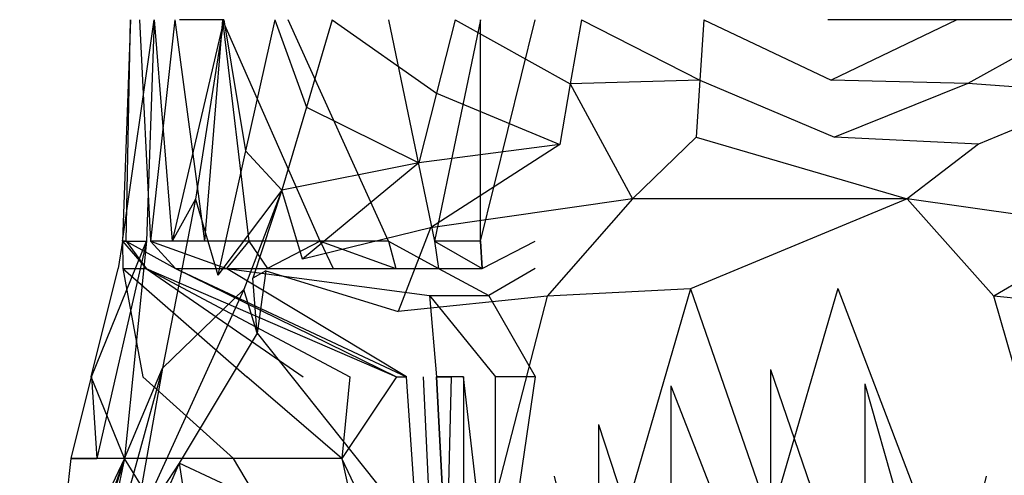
# Model space of a CAD drawing. Extents: x 0 to 0.35, y -0.49 to 0.
# Tile 6 of 8: x 0.022 to 0.223, y -0.093 to 0. Entities that reach past the tile are written whole.
import ezdxf

# ---------------------------------------------------------------- set-up
doc = ezdxf.new("R2010")
doc.units = 0
doc.layers.add('L0_OMNIACOMPACT_766710_KERAMIK_', color=7, linetype='CONTINUOUS')

msp = doc.modelspace()

# ---------------------------------------------------------------- linework, layer by layer
at = {"layer": 'L0_OMNIACOMPACT_766710_KERAMIK_', "color": 8}
for points, invisible_edges in [([(0.04335, -0.045027, 0.321681), (0.044991, 0, 0.270792), (0.04332, -0.045027, 0.294161), (0.04335, -0.045027, 0.321681)], 13), ([(0.044991, 0, 0.270792), (0.04411, -0.045027, 0.246663), (0.04332, -0.045027, 0.294161), (0.044991, 0, 0.270792)], 13), ([(0.049754, 0, 0.32934), (0.04335, -0.045027, 0.321681), (0.048223, -0.045027, 0.32934), (0.049754, 0, 0.32934)], 13), ([(0.04335, -0.045027, 0.321681), (0.049754, 0, 0.32934), (0.044941, 0, 0.321681), (0.04335, -0.045027, 0.321681)], 14), ([(0.044991, 0, 0.270792), (0.04335, -0.045027, 0.321681), (0.044941, 0, 0.321681), (0.044991, 0, 0.270792)], 14), ([(0.04411, -0.045027, 0.246663), (0.044991, 0, 0.270792), (0.046812, 0, 0.221473), (0.04411, -0.045027, 0.246663)], 14), ([(0.046812, 0, 0.221473), (0.049054, -0.045027, 0.199164), (0.04411, -0.045027, 0.246663), (0.046812, 0, 0.221473)], 14), ([(0.053957, 0, 0.172755), (0.049054, -0.045027, 0.199164), (0.046812, 0, 0.221473), (0.053957, 0, 0.172755)], 14), ([(0.053447, -0.045027, 0.32999), (0.049754, 0, 0.32934), (0.048223, -0.045027, 0.32934), (0.053447, -0.045027, 0.32999)], 13), ([(0.049054, -0.045027, 0.199164), (0.053957, 0, 0.172755), (0.060041, -0.045027, 0.143326), (0.049054, -0.045027, 0.199164)], 13), ([(0.049754, 0, 0.32934), (0.053447, -0.045027, 0.32999), (0.054918, 0, 0.32999), (0.049754, 0, 0.32934)], 14), ([(0.063914, 0, 0.33143), (0.054918, 0, 0.32999), (0.053447, -0.045027, 0.32999), (0.063914, 0, 0.33143)], 14), ([(0.063914, 0, 0.33143), (0.053447, -0.045027, 0.32999), (0.05816, -0.036475, 0.33143), (0.063914, 0, 0.33143)], 14), ([(0.063664, 0, 0.126416), (0.060041, -0.045027, 0.143326), (0.053957, 0, 0.172755), (0.063664, 0, 0.126416)], 14), ([(0.068357, -0.026685, 0.33301), (0.063914, 0, 0.33143), (0.05816, -0.036475, 0.33143), (0.068357, -0.026685, 0.33301)], 13), ([(0.060041, -0.045027, 0.143326), (0.063664, 0, 0.126416), (0.069017, -0.045027, 0.104167), (0.060041, -0.045027, 0.143326)], 13), ([(0.063664, 0, 0.126416), (0.08354, -0.045027, 0.059998), (0.069017, -0.045027, 0.104167), (0.063664, 0, 0.126416)], 13), ([(0.08354, -0.045027, 0.059998), (0.063664, 0, 0.126416), (0.07698, 0, 0.077548), (0.08354, -0.045027, 0.059998)], 14), ([(0.063914, 0, 0.33143), (0.068357, -0.026685, 0.33301), (0.074311, 0, 0.33301), (0.063914, 0, 0.33143)], 14), ([(0.080704, -0.017799, 0.33467), (0.074311, 0, 0.33301), (0.068357, -0.026685, 0.33301), (0.080704, -0.017799, 0.33467)], 13), ([(0.074311, 0, 0.33301), (0.080704, -0.017799, 0.33467), (0.085974, 0, 0.33467), (0.074311, 0, 0.33301)], 14), ([(0.07698, 0, 0.077548), (0.097372, -0.045027, 0.031209), (0.08354, -0.045027, 0.059998), (0.07698, 0, 0.077548)], 13), ([(0.097372, -0.045027, 0.031209), (0.07698, 0, 0.077548), (0.097372, 0, 0.031209), (0.097372, -0.045027, 0.031209)], 14), ([(0.107125, -0.014967, 0.33693), (0.085974, 0, 0.33467), (0.080704, -0.017799, 0.33467), (0.107125, -0.014967, 0.33693)], 13), ([(0.085974, 0, 0.33467), (0.107125, -0.014967, 0.33693), (0.110918, 0, 0.33693), (0.085974, 0, 0.33467)], 14), ([(0.116122, 0, 0.005588), (0.106751, -0.045027, 0.016403), (0.097372, 0, 0.031209), (0.116122, 0, 0.005588)], 14), ([(0.097372, 0, 0.031209), (0.106751, -0.045027, 0.016403), (0.097372, -0.045027, 0.031209), (0.097372, 0, 0.031209)], 14), ([(0.116122, -0.045027, 0.005588), (0.106751, -0.045027, 0.016403), (0.116122, 0, 0.005588), (0.116122, -0.045027, 0.005588)], 14), ([(0.134335, -0.01303, 0.33876), (0.110918, 0, 0.33693), (0.107125, -0.014967, 0.33693), (0.134335, -0.01303, 0.33876)], 13), ([(0.110918, 0, 0.33693), (0.134335, -0.01303, 0.33876), (0.136608, 0, 0.33876), (0.110918, 0, 0.33693)], 14), ([(0.127198, 0), (0.116122, -0.045027, 0.005588), (0.116122, 0, 0.005588), (0.127198, 0)], 13), ([(0.116122, -0.045027, 0.005588), (0.127198, 0), (0.127198, -0.045027), (0.116122, -0.045027, 0.005588)], 14), ([(0.160665, -0.012283, 0.33994), (0.136608, 0, 0.33876), (0.134335, -0.01303, 0.33876), (0.160665, -0.012283, 0.33994)], 13), ([(0.136608, 0, 0.33876), (0.160665, -0.012283, 0.33994), (0.161466, 0, 0.33994), (0.136608, 0, 0.33876)], 14), ([(0.187356, -0.012268, 0.34), (0.161466, 0, 0.33994), (0.160665, -0.012283, 0.33994), (0.187356, -0.012268, 0.34)], 13), ([(0.161466, 0, 0.33994), (0.187356, -0.012268, 0.34), (0.186666, 0, 0.34), (0.161466, 0, 0.33994)], 14), ([(0.187356, -0.012268, 0.34), (0.212909, 0, 0.33881), (0.186666, 0, 0.34), (0.187356, -0.012268, 0.34)], 13), ([(0.212909, 0, 0.33881), (0.187356, -0.012268, 0.34), (0.215153, -0.013009, 0.33881), (0.212909, 0, 0.33881)], 14), ([(0.215153, -0.013009, 0.33881), (0.238461, 0, 0.33701), (0.212909, 0, 0.33881), (0.215153, -0.013009, 0.33881)], 13), ([(0.238461, 0, 0.33701), (0.215153, -0.013009, 0.33881), (0.242216, -0.014925, 0.33701), (0.238461, 0, 0.33701)], 14), ([(0.107125, -0.014967, 0.33693), (0.132186, -0.025357, 0.33876), (0.134335, -0.01303, 0.33876), (0.107125, -0.014967, 0.33693)], 14), ([(0.147012, -0.036426, 0.33952), (0.134335, -0.01303, 0.33876), (0.132186, -0.025357, 0.33876), (0.147012, -0.036426, 0.33952)], 13), ([(0.160665, -0.012283, 0.33994), (0.134335, -0.01303, 0.33876), (0.159907, -0.023905, 0.33994), (0.160665, -0.012283, 0.33994)], 14), ([(0.134335, -0.01303, 0.33876), (0.147012, -0.036426, 0.33952), (0.159907, -0.023905, 0.33994), (0.134335, -0.01303, 0.33876)], 14), ([(0.18801, -0.023874, 0.34), (0.160665, -0.012283, 0.33994), (0.159907, -0.023905, 0.33994), (0.18801, -0.023874, 0.34)], 13), ([(0.160665, -0.012283, 0.33994), (0.18801, -0.023874, 0.34), (0.187356, -0.012268, 0.34), (0.160665, -0.012283, 0.33994)], 14), ([(0.18801, -0.023874, 0.34), (0.215153, -0.013009, 0.33881), (0.187356, -0.012268, 0.34), (0.18801, -0.023874, 0.34)], 13), ([(0.215153, -0.013009, 0.33881), (0.18801, -0.023874, 0.34), (0.217276, -0.025318, 0.33881), (0.215153, -0.013009, 0.33881)], 14), ([(0.242216, -0.014925, 0.33701), (0.215153, -0.013009, 0.33881), (0.217276, -0.025318, 0.33881), (0.242216, -0.014925, 0.33701)], 14), ([(0.080704, -0.017799, 0.33467), (0.103537, -0.029127, 0.33693), (0.107125, -0.014967, 0.33693), (0.080704, -0.017799, 0.33467)], 14), ([(0.132186, -0.025357, 0.33876), (0.107125, -0.014967, 0.33693), (0.103537, -0.029127, 0.33693), (0.132186, -0.025357, 0.33876)], 13), ([(0.243856, -0.042333, 0.33739), (0.242216, -0.014925, 0.33701), (0.217276, -0.025318, 0.33881), (0.243856, -0.042333, 0.33739)], 13), ([(0.068357, -0.026685, 0.33301), (0.075719, -0.034638, 0.33467), (0.080704, -0.017799, 0.33467), (0.068357, -0.026685, 0.33301)], 14), ([(0.103537, -0.029127, 0.33693), (0.080704, -0.017799, 0.33467), (0.075719, -0.034638, 0.33467), (0.103537, -0.029127, 0.33693)], 13), ([(0.202773, -0.036421, 0.33954), (0.159907, -0.023905, 0.33994), (0.147012, -0.036426, 0.33952), (0.202773, -0.036421, 0.33954)], 13), ([(0.159907, -0.023905, 0.33994), (0.202773, -0.036421, 0.33954), (0.18801, -0.023874, 0.34), (0.159907, -0.023905, 0.33994)], 14), ([(0.202773, -0.036421, 0.33954), (0.217276, -0.025318, 0.33881), (0.18801, -0.023874, 0.34), (0.202773, -0.036421, 0.33954)], 13), ([(0.105943, -0.042336, 0.33734), (0.132186, -0.025357, 0.33876), (0.103537, -0.029127, 0.33693), (0.105943, -0.042336, 0.33734)], 13), ([(0.132186, -0.025357, 0.33876), (0.105943, -0.042336, 0.33734), (0.147012, -0.036426, 0.33952), (0.132186, -0.025357, 0.33876)], 14), ([(0.217276, -0.025318, 0.33881), (0.202773, -0.036421, 0.33954), (0.243856, -0.042333, 0.33739), (0.217276, -0.025318, 0.33881)], 14), ([(0.05816, -0.036475, 0.33143), (0.062713, -0.051932, 0.33301), (0.068357, -0.026685, 0.33301), (0.05816, -0.036475, 0.33143)], 14), ([(0.075719, -0.034638, 0.33467), (0.068357, -0.026685, 0.33301), (0.062713, -0.051932, 0.33301), (0.075719, -0.034638, 0.33467)], 13), ([(0.079952, -0.048711, 0.3355), (0.103537, -0.029127, 0.33693), (0.075719, -0.034638, 0.33467), (0.079952, -0.048711, 0.3355)], 13), ([(0.103537, -0.029127, 0.33693), (0.079952, -0.048711, 0.3355), (0.105943, -0.042336, 0.33734), (0.103537, -0.029127, 0.33693)], 14), ([(0.067987, -0.054888, 0.33439), (0.075719, -0.034638, 0.33467), (0.062713, -0.051932, 0.33301), (0.067987, -0.054888, 0.33439)], 13), ([(0.075719, -0.034638, 0.33467), (0.067987, -0.054888, 0.33439), (0.069828, -0.052559, 0.33459), (0.075719, -0.034638, 0.33467)], 14), ([(0.075719, -0.034638, 0.33467), (0.069828, -0.052559, 0.33459), (0.07245, -0.05105, 0.33487), (0.075719, -0.034638, 0.33467)], 14), ([(0.079952, -0.048711, 0.3355), (0.075719, -0.034638, 0.33467), (0.07245, -0.05105, 0.33487), (0.079952, -0.048711, 0.3355)], 14), ([(0.04375, -0.089212, 0.32999), (0.051505, -0.070853, 0.33143), (0.05816, -0.036475, 0.33143), (0.04375, -0.089212, 0.32999)], 14), ([(0.05816, -0.036475, 0.33143), (0.053447, -0.045027, 0.32999), (0.04375, -0.089212, 0.32999), (0.05816, -0.036475, 0.33143)], 14), ([(0.062713, -0.051932, 0.33301), (0.05816, -0.036475, 0.33143), (0.051505, -0.070853, 0.33143), (0.062713, -0.051932, 0.33301)], 13), ([(0.129617, -0.056218, 0.32999), (0.147012, -0.036426, 0.33952), (0.105943, -0.042336, 0.33734), (0.129617, -0.056218, 0.32999)], 13), ([(0.147012, -0.036426, 0.33952), (0.129617, -0.056218, 0.32999), (0.15877, -0.054728, 0.32999), (0.147012, -0.036426, 0.33952)], 14), ([(0.15877, -0.054728, 0.32999), (0.202773, -0.036421, 0.33954), (0.147012, -0.036426, 0.33952), (0.15877, -0.054728, 0.32999)], 13), ([(0.202773, -0.036421, 0.33954), (0.15877, -0.054728, 0.32999), (0.18868, -0.05467, 0.32999), (0.202773, -0.036421, 0.33954)], 14), ([(0.220383, -0.056236, 0.32999), (0.202773, -0.036421, 0.33954), (0.18868, -0.05467, 0.32999), (0.220383, -0.056236, 0.32999)], 14), ([(0.220383, -0.056236, 0.32999), (0.243856, -0.042333, 0.33739), (0.202773, -0.036421, 0.33954), (0.220383, -0.056236, 0.32999)], 13), ([(0.099344, -0.059319, 0.32999), (0.105943, -0.042336, 0.33734), (0.079952, -0.048711, 0.3355), (0.099344, -0.059319, 0.32999)], 13), ([(0.105943, -0.042336, 0.33734), (0.099344, -0.059319, 0.32999), (0.129617, -0.056218, 0.32999), (0.105943, -0.042336, 0.33734)], 14), ([(0.243856, -0.042333, 0.33739), (0.220383, -0.056236, 0.32999), (0.249868, -0.059251, 0.32999), (0.243856, -0.042333, 0.33739)], 14), ([(0.048223, -0.045027, 0.32934), (0.037045, -0.072645, 0.321681), (0.038106, -0.089212, 0.32934), (0.048223, -0.045027, 0.32934)], 13), ([(0.037045, -0.072645, 0.321681), (0.048223, -0.045027, 0.32934), (0.042449, -0.050583, 0.321681), (0.037045, -0.072645, 0.321681)], 14), ([(0.04375, -0.089212, 0.32999), (0.048223, -0.045027, 0.32934), (0.038106, -0.089212, 0.32934), (0.04375, -0.089212, 0.32999)], 13), ([(0.04335, -0.045027, 0.321681), (0.042449, -0.050583, 0.321681), (0.048223, -0.045027, 0.32934), (0.04335, -0.045027, 0.321681)], 14), ([(0.04335, -0.045027, 0.321681), (0.04332, -0.045027, 0.294161), (0.042449, -0.050583, 0.321681), (0.04335, -0.045027, 0.321681)], 14), ([(0.04332, -0.045027, 0.294161), (0.0434, -0.050583, 0.294161), (0.042449, -0.050583, 0.321681), (0.04332, -0.045027, 0.294161)], 14), ([(0.04332, -0.045027, 0.294161), (0.048163, -0.050583, 0.246663), (0.0434, -0.050583, 0.294161), (0.04332, -0.045027, 0.294161)], 14), ([(0.04411, -0.045027, 0.246663), (0.048163, -0.050583, 0.246663), (0.04332, -0.045027, 0.294161), (0.04411, -0.045027, 0.246663)], 14), ([(0.048223, -0.045027, 0.32934), (0.04375, -0.089212, 0.32999), (0.053447, -0.045027, 0.32999), (0.048223, -0.045027, 0.32934)], 14), ([(0.04411, -0.045027, 0.246663), (0.054117, -0.050583, 0.199164), (0.048163, -0.050583, 0.246663), (0.04411, -0.045027, 0.246663)], 14), ([(0.049054, -0.045027, 0.199164), (0.054117, -0.050583, 0.199164), (0.04411, -0.045027, 0.246663), (0.049054, -0.045027, 0.199164)], 14), ([(0.049054, -0.045027, 0.199164), (0.064454, -0.050583, 0.143326), (0.054117, -0.050583, 0.199164), (0.049054, -0.045027, 0.199164)], 14), ([(0.049054, -0.045027, 0.199164), (0.069017, -0.045027, 0.104167), (0.064454, -0.050583, 0.143326), (0.049054, -0.045027, 0.199164)], 13), ([(0.069017, -0.045027, 0.104167), (0.049054, -0.045027, 0.199164), (0.060041, -0.045027, 0.143326), (0.069017, -0.045027, 0.104167)], 14), ([(0.069017, -0.045027, 0.104167), (0.07281, -0.050583, 0.104167), (0.064454, -0.050583, 0.143326), (0.069017, -0.045027, 0.104167)], 14), ([(0.08354, -0.045027, 0.059998), (0.07281, -0.050583, 0.104167), (0.069017, -0.045027, 0.104167), (0.08354, -0.045027, 0.059998)], 14), ([(0.08354, -0.045027, 0.059998), (0.086186, -0.050583, 0.059998), (0.07281, -0.050583, 0.104167), (0.08354, -0.045027, 0.059998)], 14), ([(0.08354, -0.045027, 0.059998), (0.098886, -0.050583, 0.031209), (0.086186, -0.050583, 0.059998), (0.08354, -0.045027, 0.059998)], 14), ([(0.097372, -0.045027, 0.031209), (0.098886, -0.050583, 0.031209), (0.08354, -0.045027, 0.059998), (0.097372, -0.045027, 0.031209)], 14), ([(0.097372, -0.045027, 0.031209), (0.107586, -0.050583, 0.016403), (0.098886, -0.050583, 0.031209), (0.097372, -0.045027, 0.031209)], 14), ([(0.106751, -0.045027, 0.016403), (0.107586, -0.050583, 0.016403), (0.097372, -0.045027, 0.031209), (0.106751, -0.045027, 0.016403)], 14), ([(0.106751, -0.045027, 0.016403), (0.116423, -0.050583, 0.005588), (0.107586, -0.050583, 0.016403), (0.106751, -0.045027, 0.016403)], 14), ([(0.106751, -0.045027, 0.016403), (0.116122, -0.045027, 0.005588), (0.116423, -0.050583, 0.005588), (0.106751, -0.045027, 0.016403)], 13), ([(0.127198, -0.045027), (0.116423, -0.050583, 0.005588), (0.116122, -0.045027, 0.005588), (0.127198, -0.045027)], 13), ([(0.116423, -0.050583, 0.005588), (0.127198, -0.045027), (0.127207, -0.050583), (0.116423, -0.050583, 0.005588)], 14), ([(0.07245, -0.05105, 0.33487), (0.099344, -0.059319, 0.32999), (0.079952, -0.048711, 0.3355), (0.07245, -0.05105, 0.33487)], 14), ([(0.0434, -0.050583, 0.294161), (0.047493, -0.072645, 0.294161), (0.037005, -0.072645, 0.319161), (0.0434, -0.050583, 0.294161)], 14), ([(0.042449, -0.050583, 0.321681), (0.037005, -0.072645, 0.319161), (0.037045, -0.072645, 0.321681), (0.042449, -0.050583, 0.321681)], 13), ([(0.037005, -0.072645, 0.319161), (0.042449, -0.050583, 0.321681), (0.0434, -0.050583, 0.294161), (0.037005, -0.072645, 0.319161)], 14), ([(0.0434, -0.050583, 0.294161), (0.068637, -0.072645, 0.271822), (0.047493, -0.072645, 0.294161), (0.0434, -0.050583, 0.294161)], 14), ([(0.0434, -0.050583, 0.294161), (0.048163, -0.050583, 0.246663), (0.068637, -0.072645, 0.271822), (0.0434, -0.050583, 0.294161)], 14), ([(0.080065, -0.072645, 0.259272), (0.048163, -0.050583, 0.246663), (0.089572, -0.072645, 0.246663), (0.080065, -0.072645, 0.259272)], 13), ([(0.048163, -0.050583, 0.246663), (0.080065, -0.072645, 0.259272), (0.068637, -0.072645, 0.271822), (0.048163, -0.050583, 0.246663)], 14), ([(0.054117, -0.050583, 0.199164), (0.09905, -0.072645, 0.222593), (0.048163, -0.050583, 0.246663), (0.054117, -0.050583, 0.199164)], 14), ([(0.048163, -0.050583, 0.246663), (0.09905, -0.072645, 0.222593), (0.089572, -0.072645, 0.246663), (0.048163, -0.050583, 0.246663)], 14), ([(0.051505, -0.070853, 0.33143), (0.067987, -0.054888, 0.33439), (0.062713, -0.051932, 0.33301), (0.051505, -0.070853, 0.33143)], 14), ([(0.09905, -0.072645, 0.222593), (0.054117, -0.050583, 0.199164), (0.101085, -0.072645, 0.199164), (0.09905, -0.072645, 0.222593)], 13), ([(0.054117, -0.050583, 0.199164), (0.064454, -0.050583, 0.143326), (0.101085, -0.072645, 0.199164), (0.054117, -0.050583, 0.199164)], 14), ([(0.101085, -0.072645, 0.199164), (0.064454, -0.050583, 0.143326), (0.104497, -0.072645, 0.143326), (0.101085, -0.072645, 0.199164)], 14), ([(0.064454, -0.050583, 0.143326), (0.07281, -0.050583, 0.104167), (0.105707, -0.056092, 0.031209), (0.064454, -0.050583, 0.143326)], 14), ([(0.064454, -0.050583, 0.143326), (0.105707, -0.056092, 0.031209), (0.104497, -0.072645, 0.143326), (0.064454, -0.050583, 0.143326)], 14), ([(0.07245, -0.05105, 0.33487), (0.069828, -0.052559, 0.33459), (0.070698, -0.063787, 0.32999), (0.07245, -0.05105, 0.33487)], 14), ([(0.099344, -0.059319, 0.32999), (0.07245, -0.05105, 0.33487), (0.070698, -0.063787, 0.32999), (0.099344, -0.059319, 0.32999)], 13), ([(0.07281, -0.050583, 0.104167), (0.086186, -0.050583, 0.059998), (0.105707, -0.056092, 0.031209), (0.07281, -0.050583, 0.104167)], 14), ([(0.086186, -0.050583, 0.059998), (0.098886, -0.050583, 0.031209), (0.105707, -0.056092, 0.031209), (0.086186, -0.050583, 0.059998)], 14), ([(0.098886, -0.050583, 0.031209), (0.107586, -0.050583, 0.016403), (0.105707, -0.056092, 0.031209), (0.098886, -0.050583, 0.031209)], 14), ([(0.107586, -0.050583, 0.016403), (0.117778, -0.056092, 0.005588), (0.105707, -0.056092, 0.031209), (0.107586, -0.050583, 0.016403)], 14), ([(0.107586, -0.050583, 0.016403), (0.116423, -0.050583, 0.005588), (0.117778, -0.056092, 0.005588), (0.107586, -0.050583, 0.016403)], 14), ([(0.127207, -0.050583), (0.117778, -0.056092, 0.005588), (0.116423, -0.050583, 0.005588), (0.127207, -0.050583)], 14), ([(0.127288, -0.072645), (0.117778, -0.056092, 0.005588), (0.127207, -0.050583), (0.127288, -0.072645)], 14), ([(0.070698, -0.063787, 0.32999), (0.069828, -0.052559, 0.33459), (0.067987, -0.054888, 0.33439), (0.070698, -0.063787, 0.32999)], 14), ([(0.067987, -0.054888, 0.33439), (0.051505, -0.070853, 0.33143), (0.045491, -0.10432, 0.33154), (0.067987, -0.054888, 0.33439)], 13), ([(0.067987, -0.054888, 0.33439), (0.045491, -0.10432, 0.33154), (0.054888, -0.090192, 0.32999), (0.067987, -0.054888, 0.33439)], 14), ([(0.070698, -0.063787, 0.32999), (0.067987, -0.054888, 0.33439), (0.054888, -0.090192, 0.32999), (0.070698, -0.063787, 0.32999)], 14), ([(0.15877, -0.054728, 0.32999), (0.129617, -0.056218, 0.32999), (0.143933, -0.10576, 0.32999), (0.15877, -0.054728, 0.32999)], 14), ([(0.175, -0.10174, 0.32999), (0.15877, -0.054728, 0.32999), (0.143933, -0.10576, 0.32999), (0.175, -0.10174, 0.32999)], 13), ([(0.15877, -0.054728, 0.32999), (0.175, -0.10174, 0.32999), (0.18868, -0.05467, 0.32999), (0.15877, -0.054728, 0.32999)], 14), ([(0.208411, -0.10639, 0.32999), (0.18868, -0.05467, 0.32999), (0.175, -0.10174, 0.32999), (0.208411, -0.10639, 0.32999)], 13), ([(0.18868, -0.05467, 0.32999), (0.208411, -0.10639, 0.32999), (0.220383, -0.056236, 0.32999), (0.18868, -0.05467, 0.32999)], 14), ([(0.113751, -0.11775, 0.32999), (0.129617, -0.056218, 0.32999), (0.099344, -0.059319, 0.32999), (0.113751, -0.11775, 0.32999)], 13), ([(0.105707, -0.056092, 0.031209), (0.107169, -0.072645, 0.104167), (0.104497, -0.072645, 0.143326), (0.105707, -0.056092, 0.031209)], 14), ([(0.105707, -0.056092, 0.031209), (0.119152, -0.072645, 0.005588), (0.112623, -0.072645, 0.031209), (0.105707, -0.056092, 0.031209)], 14), ([(0.105707, -0.056092, 0.031209), (0.117778, -0.056092, 0.005588), (0.119152, -0.072645, 0.005588), (0.105707, -0.056092, 0.031209)], 14), ([(0.112623, -0.072645, 0.031209), (0.107169, -0.072645, 0.104167), (0.105707, -0.056092, 0.031209), (0.112623, -0.072645, 0.031209)], 14), ([(0.129617, -0.056218, 0.32999), (0.113751, -0.11775, 0.32999), (0.143933, -0.10576, 0.32999), (0.129617, -0.056218, 0.32999)], 14), ([(0.127288, -0.072645), (0.119152, -0.072645, 0.005588), (0.117778, -0.056092, 0.005588), (0.127288, -0.072645)], 14), ([(0.238417, -0.11896, 0.32999), (0.220383, -0.056236, 0.32999), (0.208411, -0.10639, 0.32999), (0.238417, -0.11896, 0.32999)], 14), ([(0.238417, -0.11896, 0.32999), (0.249868, -0.059251, 0.32999), (0.220383, -0.056236, 0.32999), (0.238417, -0.11896, 0.32999)], 13), ([(0.070698, -0.063787, 0.32999), (0.113751, -0.11775, 0.32999), (0.099344, -0.059319, 0.32999), (0.070698, -0.063787, 0.32999)], 14), ([(0.113751, -0.11775, 0.32999), (0.070698, -0.063787, 0.32999), (0.054888, -0.090192, 0.32999), (0.113751, -0.11775, 0.32999)], 13), ([(0.051505, -0.070853, 0.33143), (0.04375, -0.089212, 0.32999), (0.034153, -0.13376, 0.32999), (0.051505, -0.070853, 0.33143)], 13), ([(0.051505, -0.070853, 0.33143), (0.034153, -0.13376, 0.32999), (0.045491, -0.10432, 0.33154), (0.051505, -0.070853, 0.33143)], 14), ([(0.154747, -0.074448, 0.034549), (0.174999, -0.1262, 0.008012), (0.174999, -0.071136, 0.031849), (0.154747, -0.074448, 0.034549)], 14), ([(0.194167, -0.12692, 0.01135), (0.174999, -0.071136, 0.031849), (0.174999, -0.1262, 0.008012), (0.194167, -0.12692, 0.01135)], 13), ([(0.174999, -0.071136, 0.031849), (0.194167, -0.12692, 0.01135), (0.194167, -0.074086, 0.034249), (0.174999, -0.071136, 0.031849)], 14), ([(0.032842, -0.089212, 0.321681), (0.038106, -0.089212, 0.32934), (0.037045, -0.072645, 0.321681), (0.032842, -0.089212, 0.321681)], 14), ([(0.037005, -0.072645, 0.319161), (0.032842, -0.089212, 0.321681), (0.037045, -0.072645, 0.321681), (0.037005, -0.072645, 0.319161)], 14), ([(0.037005, -0.072645, 0.319161), (0.04376, -0.089212, 0.294161), (0.032842, -0.089212, 0.321681), (0.037005, -0.072645, 0.319161)], 13), ([(0.04376, -0.089212, 0.294161), (0.037005, -0.072645, 0.319161), (0.047493, -0.072645, 0.294161), (0.04376, -0.089212, 0.294161)], 14), ([(0.047493, -0.072645, 0.294161), (0.065875, -0.089212, 0.271822), (0.04376, -0.089212, 0.294161), (0.047493, -0.072645, 0.294161)], 13), ([(0.065875, -0.089212, 0.271822), (0.047493, -0.072645, 0.294161), (0.068637, -0.072645, 0.271822), (0.065875, -0.089212, 0.271822)], 14), ([(0.068637, -0.072645, 0.271822), (0.087938, -0.089212, 0.246663), (0.065875, -0.089212, 0.271822), (0.068637, -0.072645, 0.271822)], 13), ([(0.087938, -0.089212, 0.246663), (0.068637, -0.072645, 0.271822), (0.080065, -0.072645, 0.259272), (0.087938, -0.089212, 0.246663)], 14), ([(0.089572, -0.072645, 0.246663), (0.087938, -0.089212, 0.246663), (0.080065, -0.072645, 0.259272), (0.089572, -0.072645, 0.246663)], 14), ([(0.09905, -0.072645, 0.222593), (0.087938, -0.089212, 0.246663), (0.089572, -0.072645, 0.246663), (0.09905, -0.072645, 0.222593)], 14), ([(0.09905, -0.072645, 0.222593), (0.101085, -0.072645, 0.199164), (0.087938, -0.089212, 0.246663), (0.09905, -0.072645, 0.222593)], 14), ([(0.098728, -0.11228, 0.199164), (0.087938, -0.089212, 0.246663), (0.101085, -0.072645, 0.199164), (0.098728, -0.11228, 0.199164)], 14), ([(0.101641, -0.11218, 0.179135), (0.098728, -0.11228, 0.199164), (0.101085, -0.072645, 0.199164), (0.101641, -0.11218, 0.179135)], 14), ([(0.101085, -0.072645, 0.199164), (0.103774, -0.11208, 0.153805), (0.101641, -0.11218, 0.179135), (0.101085, -0.072645, 0.199164)], 13), ([(0.103774, -0.11208, 0.153805), (0.101085, -0.072645, 0.199164), (0.104497, -0.072645, 0.143326), (0.103774, -0.11208, 0.153805)], 14), ([(0.104497, -0.072645, 0.143326), (0.106324, -0.11199, 0.116547), (0.103774, -0.11208, 0.153805), (0.104497, -0.072645, 0.143326)], 13), ([(0.106324, -0.11199, 0.116547), (0.104497, -0.072645, 0.143326), (0.107169, -0.072645, 0.104167), (0.106324, -0.11199, 0.116547)], 14), ([(0.107169, -0.072645, 0.104167), (0.109224, -0.11191, 0.074048), (0.106324, -0.11199, 0.116547), (0.107169, -0.072645, 0.104167)], 14), ([(0.107169, -0.072645, 0.104167), (0.112623, -0.072645, 0.031209), (0.110183, -0.072645, 0.059998), (0.107169, -0.072645, 0.104167)], 13), ([(0.107169, -0.072645, 0.104167), (0.110183, -0.072645, 0.059998), (0.109224, -0.11191, 0.074048), (0.107169, -0.072645, 0.104167)], 10), ([(0.112623, -0.072645, 0.031209), (0.109224, -0.11191, 0.074048), (0.110183, -0.072645, 0.059998), (0.112623, -0.072645, 0.031209)], 13), ([(0.112623, -0.072645, 0.031209), (0.112623, -0.12896, 0.031209), (0.109224, -0.11191, 0.074048), (0.112623, -0.072645, 0.031209)], 14), ([(0.112623, -0.072645, 0.031209), (0.119152, -0.12852, 0.005588), (0.112623, -0.12896, 0.031209), (0.112623, -0.072645, 0.031209)], 13), ([(0.119152, -0.12852, 0.005588), (0.112623, -0.072645, 0.031209), (0.119152, -0.072645, 0.005588), (0.119152, -0.12852, 0.005588)], 14), ([(0.127288, -0.072645), (0.119152, -0.12852, 0.005588), (0.119152, -0.072645, 0.005588), (0.127288, -0.072645)], 13), ([(0.119152, -0.12852, 0.005588), (0.127288, -0.072645), (0.127288, -0.1046), (0.119152, -0.12852, 0.005588)], 14), ([(0.140104, -0.082318, 0.040949), (0.154747, -0.12701, 0.01176), (0.154747, -0.074448, 0.034549), (0.140104, -0.082318, 0.040949)], 14), ([(0.174999, -0.1262, 0.008012), (0.154747, -0.074448, 0.034549), (0.154747, -0.12701, 0.01176), (0.174999, -0.1262, 0.008012)], 13), ([(0.209737, -0.12888, 0.020521), (0.194167, -0.074086, 0.034249), (0.194167, -0.12692, 0.01135), (0.209737, -0.12888, 0.020521)], 13), ([(0.194167, -0.074086, 0.034249), (0.209737, -0.12888, 0.020521), (0.209737, -0.082193, 0.040849), (0.194167, -0.074086, 0.034249)], 14), ([(0.131075, -0.092816, 0.049489), (0.140104, -0.12891, 0.020663), (0.140104, -0.082318, 0.040949), (0.131075, -0.092816, 0.049489)], 14), ([(0.154747, -0.12701, 0.01176), (0.140104, -0.082318, 0.040949), (0.140104, -0.12891, 0.020663), (0.154747, -0.12701, 0.01176)], 13), ([(0.209737, -0.12888, 0.020521), (0.218925, -0.092816, 0.049489), (0.209737, -0.082193, 0.040849), (0.209737, -0.12888, 0.020521)], 14), ([(0.022455, -0.13376, 0.321681), (0.028099, -0.13376, 0.32934), (0.032842, -0.089212, 0.321681), (0.022455, -0.13376, 0.321681)], 14), ([(0.04376, -0.089212, 0.294161), (0.02984, -0.13376, 0.294161), (0.022455, -0.13376, 0.321681), (0.04376, -0.089212, 0.294161)], 14), ([(0.04376, -0.089212, 0.294161), (0.022455, -0.13376, 0.321681), (0.032842, -0.089212, 0.321681), (0.04376, -0.089212, 0.294161)], 14), ([(0.04375, -0.089212, 0.32999), (0.028099, -0.13376, 0.32934), (0.034153, -0.13376, 0.32999), (0.04375, -0.089212, 0.32999)], 14), ([(0.04375, -0.089212, 0.32999), (0.038106, -0.089212, 0.32934), (0.028099, -0.13376, 0.32934), (0.04375, -0.089212, 0.32999)], 14), ([(0.038106, -0.089212, 0.32934), (0.032842, -0.089212, 0.321681), (0.028099, -0.13376, 0.32934), (0.038106, -0.089212, 0.32934)], 13), ([(0.04376, -0.089212, 0.294161), (0.057469, -0.11144, 0.271822), (0.02984, -0.13376, 0.294161), (0.04376, -0.089212, 0.294161)], 13), ([(0.057469, -0.11144, 0.271822), (0.04376, -0.089212, 0.294161), (0.065875, -0.089212, 0.271822), (0.057469, -0.11144, 0.271822)], 14), ([(0.065875, -0.089212, 0.271822), (0.079097, -0.11142, 0.246663), (0.057469, -0.11144, 0.271822), (0.065875, -0.089212, 0.271822)], 13), ([(0.079097, -0.11142, 0.246663), (0.065875, -0.089212, 0.271822), (0.087938, -0.089212, 0.246663), (0.079097, -0.11142, 0.246663)], 14), ([(0.087938, -0.089212, 0.246663), (0.09302, -0.11238, 0.220144), (0.079097, -0.11142, 0.246663), (0.087938, -0.089212, 0.246663)], 14), ([(0.087938, -0.089212, 0.246663), (0.098728, -0.11228, 0.199164), (0.09302, -0.11238, 0.220144), (0.087938, -0.089212, 0.246663)], 13), ([(0.065315, -0.16031, 0.32999), (0.054888, -0.090192, 0.32999), (0.042479, -0.11847, 0.32999), (0.065315, -0.16031, 0.32999)], 13), ([(0.054888, -0.090192, 0.32999), (0.045491, -0.10432, 0.33154), (0.042479, -0.11847, 0.32999), (0.054888, -0.090192, 0.32999)], 14), ([(0.054888, -0.090192, 0.32999), (0.065315, -0.16031, 0.32999), (0.086896, -0.13684, 0.32999), (0.054888, -0.090192, 0.32999)], 14), ([(0.113751, -0.11775, 0.32999), (0.054888, -0.090192, 0.32999), (0.086896, -0.13684, 0.32999), (0.113751, -0.11775, 0.32999)], 14)]:
    msp.add_3dface(points, dxfattribs=dict(at, invisible_edges=invisible_edges))

doc.saveas('drawing.dxf')
